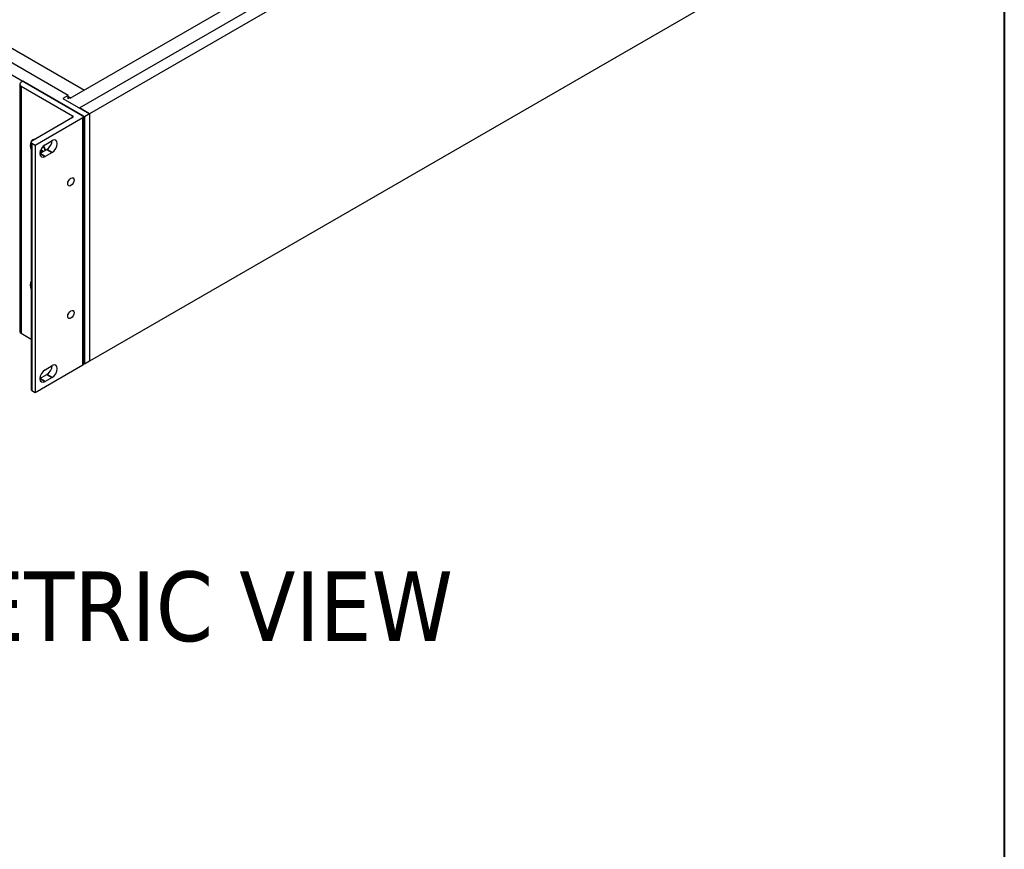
# Model space of a CAD drawing. Header units: millimetres. Extents: x 80 to 2248, y 80 to 1719.
# Tile 60 of 67: x 1889 to 2248, y 900 to 1202. Entities that reach past the tile are written whole.
import ezdxf

# ---------------------------------------------------------------- set-up
doc = ezdxf.new("R2010")
doc.units = ezdxf.units.MM
doc.header["$LTSCALE"] = 8.333333
for name, color, linetype, lineweight in [('Border (ANSI)', 7, 'Continuous', 40), ('Symbol (ANSI)', 7, 'Continuous', 25), ('Visible (ANSI)', 7, 'Continuous', 25), ('Visible Narrow (ANSI)', 7, 'Continuous', 35)]:
    doc.layers.add(name, color=color, linetype=linetype, lineweight=lineweight)
doc.styles.add('Note Text (ANSI) - 3DA', font='tahoma.ttf')

# ---------------------------------------------------------------- blocks, each defined once
blk = doc.blocks.new('Borders Default Border')
at = {"layer": 'Border (ANSI)', "flags": 128}
blk.add_lwpolyline([(9.652, 9.652), (9.652, 206.248), (269.748, 206.248), (269.748, 9.652), (9.652, 9.652)], dxfattribs=at)

msp = doc.modelspace()

# ---------------------------------------------------------------- linework, layer by layer
at = {"layer": 'Visible (ANSI)'}
for p, q in [((1493.4766, 1408.7817), (1912.5434, 1166.8334)), ((1906.5625, 1174.6071), (1506.9411, 1405.3286)), ((1910.6725, 1170.0828), (2155.3904, 1311.3707)), ((2159.1322, 1309.2104), (1914.4143, 1167.9225)), ((2159.1322, 1218.9957), (1914.4143, 1077.7078)), ((1907.3108, 1173.5512), (1965.2612, 1207.0088)), ((1871.8082, 1200.0818), (1912.5357, 1176.5678)), ((1888.9123, 1178.7086), (1888.9123, 1088.4939)), ((1890.0928, 1179.7887), (1889.4004, 1179.389)), ((1889.4004, 1178.0282), (1908.2124, 1167.1671)), ((1911.9542, 1167.1671), (1890.0928, 1179.7887)), ((1906.5625, 1174.6071), (1904.6916, 1173.527)), ((1906.5625, 1173.3626), (1906.5625, 1174.6071)), ((1906.5625, 1174.2268), (1907.3108, 1173.7947)), ((1904.6916, 1173.527), (1914.4143, 1167.9136)), ((1907.3108, 1173.7947), (1906.5625, 1173.3626)), ((1907.3108, 1173.5444), (1907.3108, 1173.7947)), ((1914.4143, 1167.9225), (1910.6725, 1170.0828)), ((1910.6725, 1170.0828), (1910.6725, 1170.0739)), ((1912.1982, 1166.8269), (1912.1982, 1076.6122)), ((1914.4143, 1167.9136), (1912.5434, 1166.8334)), ((1912.5434, 1166.8334), (1912.5434, 1076.6187)), ((1914.4143, 1167.9225), (1914.4143, 1077.7078)), ((1914.4143, 1167.9136), (1914.4143, 1077.6988)), ((1908.2124, 1166.4867), (1893.3013, 1157.8777)), ((1894.5829, 1156.4574), (1911.9542, 1166.4867)), ((1893.0572, 1157.5375), (1893.0572, 1067.3228)), ((1893.3013, 1157.1973), (1894.5829, 1156.4574)), ((1894.5829, 1156.4574), (1894.5829, 1066.2427)), ((1898.1597, 1156.6213), (1900.7347, 1158.108)), ((1896.2888, 1153.3809), (1898.8639, 1154.8676)), ((1896.3142, 1153.7503), (1896.8385, 1153.6984)), ((1897.1726, 1154.3926), (1896.3149, 1153.7552)), ((1896.8385, 1154.5855), (1896.6251, 1154.8108)), ((1897.5874, 1154.1532), (1896.8385, 1154.5855)), ((1897.5327, 1154.1847), (1896.8385, 1153.6984)), ((1896.8385, 1153.6984), (1896.8386, 1153.6983)), ((1900.7347, 1153.7874), (1898.1597, 1152.3007)), ((1889.4004, 1087.8135), (1893.0572, 1085.7022)), ((1914.4143, 1077.6988), (1912.5434, 1076.6187)), ((1894.5829, 1066.2427), (1911.9542, 1076.2719)), ((1898.1597, 1074.5294), (1900.7347, 1076.0161)), ((1912.5434, 1076.6187), (1912.1982, 1076.818)), ((1896.2888, 1071.2889), (1898.8639, 1072.7756)), ((1900.7347, 1071.6955), (1898.1597, 1070.2088)), ((1893.3013, 1066.9826), (1894.5829, 1066.2427))]:
    msp.add_line(p, q, dxfattribs=at)
for centre, major_axis, start_param, end_param in [((1890.5789, 1178.7086), (-1.6667, 0), 5.49778714, 7.06858347), ((1907.6231, 1166.8269), (0.8333, 0), 5.49778714, 7.06858347), ((1911.3649, 1166.8269), (0.8333, 0), 5.49778714, 7.06858347), ((1895.7054, 1154.7961), (-2.0833, 3.6084), 5.90408207, 7.52225805), ((1893.8905, 1157.5375), (-0.8333, 0), 5.49778714, 7.06858347), ((1895.7054, 1154.7961), (1.905, -3.2996), 3.74226334, 4.1117183), ((1898.1597, 1154.461), (-1.3229, -2.2914), 3.92699082, 7.06858347), ((1895.7054, 1154.7961), (-1.905, 3.2996), 4.30278052, 4.77286747), ((1895.7054, 1154.7961), (2.0833, -3.6084), 1.19806562, 1.63827559), ((1898.8639, 1157.0279), (1.3229, 2.2914), 3.92699082, 5.49778714), ((1900.7347, 1155.9477), (1.3229, 2.2914), 3.92699082, 7.06858347), ((1895.7054, 1154.7961), (-1.3582, 2.3525), 4.11971047, 4.12834874), ((1895.7054, 1103.7651), (-2.0833, 3.6084), 0.33172359, 1.23907274), ((1890.5789, 1088.4939), (-1.6667, 0), 0, 0.78539816), ((1898.1597, 1072.3691), (-1.3229, -2.2914), 3.92699082, 7.06858347), ((1898.8639, 1074.936), (1.3229, 2.2914), 3.92699082, 5.49778714), ((1900.7347, 1073.8558), (1.3229, 2.2914), 3.92699082, 7.06858347), ((1911.3649, 1076.6122), (0.8333, 0), 5.49778714, 6.28318531), ((1893.8905, 1067.3228), (-0.8333, 0), 0, 0.78539816)]:
    msp.add_ellipse(centre, major_axis=major_axis, ratio=0.57735027, start_param=start_param, end_param=end_param, dxfattribs=at)
for centre in [(1907.6043, 1143.0634), (1907.6043, 1094.6724)]:
    msp.add_ellipse(centre, major_axis=(-0.8308, -1.439), ratio=0.57735027, dxfattribs=at)
msp.add_rational_spline([(1896.4342, 1154.2998), (1896.4954, 1154.4694), (1896.5426, 1154.6138)], [1.84448919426, 1.93452892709, 2.01393446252], degree=2, dxfattribs=at)
at = {"layer": 'Visible Narrow (ANSI)'}
for p, q in [((1889.4004, 1178.0282), (1889.4004, 1087.8135)), ((1908.2124, 1167.1671), (1908.2124, 1166.4867)), ((1911.9542, 1166.4867), (1911.9542, 1076.2719)), ((1893.3013, 1157.1973), (1893.3013, 1066.9826)), ((1896.2888, 1153.3809), (1898.1597, 1152.3007)), ((1898.8639, 1154.8676), (1900.7347, 1153.7874)), ((1896.2888, 1071.2889), (1898.1597, 1070.2088)), ((1898.8639, 1072.7756), (1900.7347, 1071.6955))]:
    msp.add_line(p, q, dxfattribs=at)

# ---------------------------------------------------------------- block references
at = {"xscale": 8.333333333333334, "yscale": 8.333333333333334, "zscale": 8.333333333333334}
msp.add_blockref('Borders Default Border', (0, 0), dxfattribs=at)

# ---------------------------------------------------------------- texts
at = {"layer": 'Symbol (ANSI)', "insert": (1621.9227, 975.0472), "char_height": 25.4, "attachment_point": 7, "style": 'Note Text (ANSI) - 3DA'}
msp.add_mtext('EXPLODED ISOMETRIC VIEW', dxfattribs=at)

doc.saveas('drawing.dxf')
